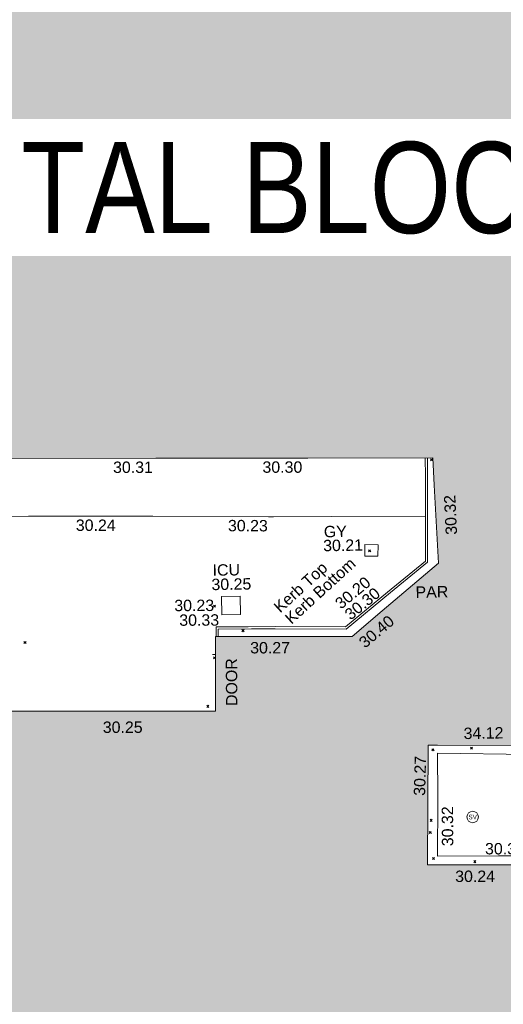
# Model space of a CAD drawing. Header units: millimetres. Extents: x -290717 to 520720, y -103372 to 287762.
# Tile 253 of 256: x 78875 to 94783, y 57264 to 89644. Entities that reach past the tile are written whole.
import ezdxf

# ---------------------------------------------------------------- set-up
doc = ezdxf.new("R2010")
doc.units = ezdxf.units.MM
doc.linetypes.add('IMPORT-UG_ELEC_STREET LIGHTING_QLB2 _2_', pattern=[2700, 1500, -300.0000000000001, 0, -250, 150, -300.0000000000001, 0, -200])
for name, color, linetype, lineweight, true_color in [('00_TOPO_LEVEL_FLOOR', 7, 'Continuous', 9, 0x666666), ('00_TOPO_SERV_STOP_VALVE', 7, 'Continuous', 9, 0x666666), ('00_UAV_BUILDING_OUTLINE', 5, 'Continuous', 9, 0x0000ff), ('00_UAV_EAVE', 7, 'Continuous', 9, 0x666666), ('00_UAV_INT_DOOR', 7, 'Continuous', 9, 0x7f4f3f), ('00_UAV_KERB_BOTTOM', 1, 'Continuous', 9, 0xff0000), ('00_UAV_KERB_TOP', 7, 'Continuous', 9, 0xa500a5), ('00_UAV_PARAPET', 7, 'Continuous', 9, 0x666666), ('00_UAV_SERV_GULLY', 7, 'Continuous', 9, 0x5252a5), ('00_UAV_SERV_IC', 5, 'Continuous', 9, 0x0000ff), ('12333-PUM-2D-U-0001-C01 - Rev2_REVIT IMPORT_dwg', 7, 'Continuous', 9, 0x767676), ('A_RHA_Line', 7, 'Continuous', 9, 0x00a600)]:
    doc.layers.add(name, color=color, linetype=linetype, lineweight=lineweight, true_color=true_color)
for name, color, linetype, lineweight in [('00_UAV_SURFACE', 7, 'Continuous', 9), ('A_RHA_Detail', 7, 'Continuous', 9), ('A_RHA_Text', 7, 'Continuous', 9), ('GEN-TEXT', 7, 'Continuous', 9)]:
    doc.layers.add(name, color=color, linetype=linetype, lineweight=lineweight)
doc.styles.add('Arial Narrow', font='ARIALN.TTF', dxfattribs={"height": 3000})
doc.styles.add('Swis721 Lt BT', font='swissl.ttf', dxfattribs={"height": 399.9999999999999})
doc.styles.add('Swis721 Lt BT_2', font='swissl.ttf', dxfattribs={"height": 375})

# ---------------------------------------------------------------- blocks, each defined once
blk = doc.blocks.new('12333-PUM-2D-U-0001-C01 - Rev2_REVIT IMPORT_dwg_MSL_Sluice_Valve_SYM-2077246-Site Location Plan Existing')
at = {"layer": '00_TOPO_SERV_STOP_VALVE', "color": 254, "true_color": 0xcccccc}
blk.add_circle((0, 0), 500.0000000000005, dxfattribs=at)
at = {"layer": '00_TOPO_SERV_STOP_VALVE', "insert": (0, 198.9876086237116), "char_height": 399.9999999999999, "width": 785.1100955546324, "attachment_point": 2, "line_spacing_factor": 1.005061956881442, "style": 'Swis721 Lt BT'}
blk.add_mtext('SV', dxfattribs=at)
blk = doc.blocks.new('12333-PUM-2D-U-0001-C01 - Rev2_REVIT IMPORT_dwg_MSL_FLlvl_SYM-V146-Site Location Plan Existing')
at = {"layer": '00_TOPO_LEVEL_FLOOR', "color": 254, "true_color": 0xcccccc}
blk.add_line((-19.31940543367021, 2.598881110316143e-11), (-38.92611017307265, 1.732587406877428e-11), dxfattribs=at)
blk = doc.blocks.new('12333-PUM-2D-U-0001-C01 - Rev2_REVIT IMPORT_dwg_MGS62954_T2_Galway_ITM_3d_Rev1-2077680-Site Location Plan Existing')
at = {"layer": '00_UAV_KERB_BOTTOM', "color": 254, "true_color": 0xcccccc, "flags": 128}
blk.add_lwpolyline([(533995476.55032, 725629034.4662548), (533995467.0985001, 725628420.4080001), (533995420.0985, 725625643.408), (533994160.3957372, 725624643.2917937), (533992751.0985, 725623524.408), (533990436.0985001, 725623572.4080001), (533989551.2418821, 725623583.2642702), (533988495.813154, 725623596.2132823), (533988494.5957178, 725623283.6368017)], dxfattribs=at)
at = {"layer": '00_UAV_KERB_TOP', "color": 254, "true_color": 0xcccccc, "flags": 128}
blk.add_lwpolyline([(533995546.5409505, 725629033.3188425), (533995537.0893838, 725628419.277049), (533995489.5287483, 725625609.1518428), (533994255.759015, 725624629.6246548), (533992774.8676551, 725623453.9001168), (533990434.9435522, 725623502.4169018), (533989666.4209373, 725623511.8458745), (533988565.5376934, 725623525.3525667), (533988564.591605, 725623282.4444767)], dxfattribs=at)
at = {"layer": '00_UAV_SERV_GULLY', "color": 254, "true_color": 0xcccccc, "flags": 128}
blk.add_lwpolyline([(533993873.0985, 725626208.4079999), (533993438.0985, 725626221.408), (533993426.7829912, 725625842.7736654), (533993861.7829911, 725625829.7736654)], close=True, dxfattribs=at)
at = {"layer": '00_UAV_SERV_IC', "color": 254, "true_color": 0xcccccc, "flags": 128}
blk.add_lwpolyline([(533988697.0985, 725624596.408), (533989308.0985001, 725624597.408), (533989309.0955908, 725623988.18554), (533988698.0955907, 725623987.1855403)], close=True, dxfattribs=at)
at = {"layer": '00_UAV_SURFACE', "color": 254, "true_color": 0xcccccc, "flags": 128}
blk.add_lwpolyline([(533995444.6558501, 725627094.3816426), (533992358.0985, 725627157.4080001), (533990445.6472287, 725627187.8522314), (533990285.0985, 725627190.408), (533986480.0985, 725627272.4080001), (533985446.7575678, 725627291.3614287), (533982391.0985, 725627347.408), (533980447.4008204, 725627365.6496675), (533978342.0985001, 725627385.4080001), (533975448.0279098, 725627440.4711232), (533970448.9509636, 725627535.5844872), (533968467.8385001, 725627573.2775), (533965449.9536631, 725627633.074599), (533963622.8385, 725627669.2775002), (533960451.5218602, 725627753.7495718), (533957800.5730925, 725627824.3609802)], dxfattribs=at)
blk.add_lwpolyline([(533995712.4125002, 725619313.8654999), (533998717.4125002, 725619224.8655001), (534000579.4125001, 725619151.8655), (534000577.3192558, 725619021.6499106), (534000526.4125001, 725615854.8655), (533998693.9285159, 725615888.055736), (533997655.4125, 725615906.8655), (533995645.4125001, 725615929.8655), (533995692.4125, 725617748.8655001), (533995694.0932326, 725617880.3828306)], close=True, dxfattribs=at)
for name, p, xscale, yscale, zscale in [('12333-PUM-2D-U-0001-C01 - Rev2_REVIT IMPORT_dwg_MSL_FLlvl_SYM-V146-Site Location Plan Existing', (533988555.8385, 725622693.2775), 4.94, 4.94, 4.94), ('12333-PUM-2D-U-0001-C01 - Rev2_REVIT IMPORT_dwg_MSL_Sluice_Valve_SYM-2077246-Site Location Plan Existing', (533996828.4125001, 725617200.8655), 0.375, 0.375, 0.375)]:
    blk.add_blockref(name, p, dxfattribs=dict(xscale=xscale, yscale=yscale, zscale=zscale))
at = {"layer": '00_UAV_BUILDING_OUTLINE', "color": 251, "true_color": 0x666666, "char_height": 375, "width": 1495.902363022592, "attachment_point": 1, "line_spacing_factor": 1.005061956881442, "style": 'Swis721 Lt BT_2'}
for s, insert, rotation in [('30.31', (533985204.0241011, 725629093.9627119), 359.0607887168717), ('30.30', (533990117.8197137, 725629013.4069403), 359.0607887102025), ('30.32', (533996103.7983183, 725626486.5132055), 91.7195346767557), ('30.40', (533993144.6647107, 725623082.4955122), 39.291041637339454), ('30.27', (533989610.2865138, 725623081.2473016), 359.02410561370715), ('30.25', (533984717.4031945, 725620552.3953981), 359.0241056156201), ('30.27', (533994900.1326258, 725617936.2509142), 87.47744981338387), ('30.24', (533996221.6889251, 725615447.8083528), 359.0241056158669)]:
    blk.add_mtext(s, dxfattribs=dict(at, insert=insert, rotation=rotation))
at = {"layer": '00_UAV_EAVE', "insert": (533996576.733161, 725620141.320006), "char_height": 375, "width": 1495.902363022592, "attachment_point": 1, "line_spacing_factor": 1.005061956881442, "style": 'Swis721 Lt BT_2'}
blk.add_mtext('34.12', dxfattribs=at)
at = {"layer": '00_UAV_INT_DOOR', "color": 251, "true_color": 0x666666, "insert": (533988778.8384928, 725620990.2607617), "char_height": 375, "width": 1790.333939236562, "attachment_point": 1, "rotation": 89.33325156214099, "line_spacing_factor": 1.005061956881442, "style": 'Swis721 Lt BT_2'}
blk.add_mtext('DOOR', dxfattribs=at)
at = {"layer": '00_UAV_KERB_BOTTOM', "color": 251, "true_color": 0x666666, "char_height": 375, "attachment_point": 1, "line_spacing_factor": 1.005061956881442, "style": 'Swis721 Lt BT_2'}
for s, insert, width, rotation in [('Kerb Bottom', (533990728.9310344, 725623901.3132697), 3414.456504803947, 41.47757006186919), ('30.20', (533992382.6458403, 725624383.0811025), 1495.902363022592, 38.44712611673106), ('30.23', (533987137.8450267, 725624512.9047035), 1495.902363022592, 359.297075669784)]:
    blk.add_mtext(s, dxfattribs=dict(at, insert=insert, width=width, rotation=rotation))
at = {"layer": '00_UAV_KERB_TOP', "color": 251, "true_color": 0x666666, "char_height": 375, "attachment_point": 1, "line_spacing_factor": 1.005061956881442, "style": 'Swis721 Lt BT_2'}
for s, insert, width, rotation in [('Kerb Top', (533990366.6241976, 725624280.2686864), 2493.170605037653, 41.47757006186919), ('30.30', (533992691.2092111, 725624017.0861146), 1495.902363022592, 38.44712611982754), ('30.33', (533987293.252492, 725624028.6636786), 1495.902363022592, 359.2970756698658)]:
    blk.add_mtext(s, dxfattribs=dict(at, insert=insert, width=width, rotation=rotation))
at = {"layer": '00_UAV_PARAPET', "insert": (533995077.5333008, 725624812.4077268), "char_height": 375, "width": 1168.228512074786, "attachment_point": 1, "line_spacing_factor": 1.005061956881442, "style": 'Swis721 Lt BT_2'}
blk.add_mtext('PAR', dxfattribs=at)
at = {"layer": '00_UAV_SERV_GULLY', "color": 251, "true_color": 0x666666, "char_height": 375, "attachment_point": 1, "line_spacing_factor": 1.005061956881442, "style": 'Swis721 Lt BT_2'}
for s, insert, width in [('GY', (533992095.7393306, 725626854.0972309), 821.5590755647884), ('30.21', (533992065.758233, 725626397.2610288), 1495.902363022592)]:
    blk.add_mtext(s, dxfattribs=dict(at, insert=insert, width=width))
at = {"layer": '00_UAV_SERV_IC', "color": 251, "true_color": 0x666666, "char_height": 375, "attachment_point": 1, "line_spacing_factor": 1.005061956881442, "style": 'Swis721 Lt BT_2'}
for s, insert, width in [('ICU', (533988414.9416755, 725625653.426683), 1021.012723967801), ('30.25', (533988370.113525, 725625183.0476822), 1495.902363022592)]:
    blk.add_mtext(s, dxfattribs=dict(at, insert=insert, width=width))
at = {"layer": '00_UAV_SURFACE', "color": 251, "true_color": 0x666666, "char_height": 375, "width": 1495.902363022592, "attachment_point": 1, "line_spacing_factor": 1.005061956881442, "style": 'Swis721 Lt BT_2'}
for s, insert, rotation in [('30.24', (533983946.794603, 725627209.9606444), 358.9492047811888), ('30.23', (533988950.3367756, 725627109.8069346), 358.81722562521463), ('30.32', (533995798.0205983, 725616256.5448997), 89.26782540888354), ('30.31', (533997219.2283494, 725616338.323467), 358.9623633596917)]:
    blk.add_mtext(s, dxfattribs=dict(at, insert=insert, rotation=rotation))
blk = doc.blocks.new('12333-PUM-2D-U-0001-C01 - Rev2_REVIT IMPORT_dwg-1620468-Site Location Plan Existing')
at = {"layer": 'GEN-TEXT', "color": 253, "true_color": 0xaaaaaa}
for p, q in [((354566.9948138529, 13077.28848222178), (354637.7054919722, 13147.99916034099)), ((354637.7054919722, 13077.28848222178), (354566.9948138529, 13147.99916034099)), ((352474.9948137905, 10121.2884823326), (352545.7054919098, 10191.99916045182)), ((352545.7054919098, 10121.2884823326), (352474.9948137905, 10191.99916045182)), ((347341.9948138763, 8389.288482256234), (347412.7054919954, 8459.999160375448)), ((347412.7054919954, 8389.288482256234), (347341.9948138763, 8459.999160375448)), ((348265.9948138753, 7567.288482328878), (348336.7054919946, 7637.999160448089)), ((348336.7054919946, 7567.288482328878), (348265.9948138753, 7637.999160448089)), ((341088.9948138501, 7304.288482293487), (341159.7054919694, 7374.9991604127)), ((341159.7054919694, 7304.288482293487), (341088.9948138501, 7374.9991604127)), ((347378.41133314, 6701.58264104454), (347317.994813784, 6761.999160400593)), ((347317.994813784, 6691.28848228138), (347379.2799240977, 6752.573592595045)), ((347066.994813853, 5099.288482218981), (347137.7054919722, 5169.999160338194)), ((347137.7054919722, 5099.288482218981), (347066.994813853, 5169.999160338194)), ((354443.9948138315, 3539.288482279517), (354514.7054919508, 3609.99916039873)), ((354514.7054919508, 3539.288482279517), (354443.9948138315, 3609.99916039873)), ((355714.9948137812, 3574.288482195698), (355785.7054919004, 3644.99916031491)), ((355785.7054919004, 3574.288482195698), (355714.9948137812, 3644.99916031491)), ((354344.9948137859, 1225.288482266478), (354415.7054919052, 1295.999160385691)), ((354415.7054919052, 1225.288482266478), (354344.9948137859, 1295.999160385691)), ((354308.9948138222, 826.2884822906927), (354379.7054919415, 896.999160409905)), ((354379.7054919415, 826.2884822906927), (354308.9948138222, 896.999160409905)), ((354399.9948138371, -29.71151773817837), (354470.7054919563, 40.99916038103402)), ((354470.7054919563, -29.71151773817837), (354399.9948138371, 40.99916038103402)), ((355759.9948138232, -159.711517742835), (355830.7054919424, -89.00083962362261)), ((355830.7054919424, -159.711517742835), (355759.9948138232, -89.00083962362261))]:
    blk.add_line(p, q, dxfattribs=at)
blk.add_blockref('12333-PUM-2D-U-0001-C01 - Rev2_REVIT IMPORT_dwg_MGS62954_T2_Galway_ITM_3d_Rev1-2077680-Site Location Plan Existing', (-533641079.6498471, -725615854.3561786))

msp = doc.modelspace()

# ---------------------------------------------------------------- hatches: boundary and pattern name
at = {"layer": 'A_RHA_Detail', "true_color": 0xc0c0c0}
h = msp.add_hatch(color=9, dxfattribs=at)
h.paths.add_polyline_path([(-80880.60083898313, -68502.79057078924), (-80400.86592458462, -68483.4150911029), (-80400.86592458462, -62984.64684182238), (-24474.85765180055, -63009.32043784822), (-24456.14471274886, -50840.30023854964), (-36622.55041054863, -50831.65104346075), (-36622.5504104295, -44228.57792609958), (-50959.05265825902, -44213.68205212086), (-50959.05265825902, -42573.78171509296), (-54563.93258049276, -42571.21897729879), (-54565.69773355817, -45054.17447471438), (-92408.82109324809, -45027.27149617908), (-92411.78875845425, -49201.74309219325), (-100061.9988811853, -49201.74309219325), (-100052.221444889, -64852.82557835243), (-86120.90825231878, -64852.82557835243), (-86092.16626519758, -62957.90041523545), (-84861.10047611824, -62957.90041520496), (-84854.79054275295, -68240.10973718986), (-80870.60226895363, -68240.10973718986)])
h.paths.add_polyline_path([(-137238.9269955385, -68461.93840922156), (-132719.7426408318, -68433.06336920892), (-132847.0731201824, -62850.0428228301), (-130454.6837966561, -62916.63108081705), (-130498.2830220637, -61355.8539363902), (-117581.136331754, -61423.42893434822), (-117492.3908565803, -49183.91309186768), (-125136.5200282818, -49178.47881939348), (-125133.5727033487, -45032.61887132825), (-163007.1824077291, -45005.69421944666), (-163007.1824077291, -44090.29634113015), (-163123.8521375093, -44090.21339942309), (-163122.6389897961, -42383.751842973), (-166563.8543420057, -42383.75184295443), (-166565.0349082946, -44044.3982420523), (-193158.4656786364, -44025.49275802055), (-193195.152889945, -62863.6565097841), (-137269.7106414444, -62916.63108078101), (-137254.3708868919, -65679.90523788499)])
h.paths.add_polyline_path([(120310.9497607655, -32334.2823016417), (120312.4652266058, -31610.73011961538), (133451.2244789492, -31638.24899384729), (133469.2230092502, -19717.98315777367), (121295.7536929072, -19692.48606427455), (121319.8434528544, -8190.941560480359), (112277.0825929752, -8172.001674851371), (112263.1769726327, -14811.12345451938), (78285.85310969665, -14739.95861435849), (78292.82277619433, -8167.077575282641), (76545.55099677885, -8163.40371230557), (69355.76844230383, -8152.931592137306), (69353.66597202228, -9156.746357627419), (68372.60878942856, -9154.691552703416), (68372.60878942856, -13705.52853212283), (69333.72334743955, -13707.54156767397), (69325.07112544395, -16249.53369225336), (66623.4489111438, -16249.53369225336), (66619.79243932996, -17995.29925522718), (65989.07757491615, -17995.29925522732), (65985.44262769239, -19730.78799479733), (57152.23993372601, -19712.28702423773), (57127.42535098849, -31559.89461998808), (70277.87165423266, -31587.43801817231), (70277.87165428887, -32271.74147154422), (78263.96947906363, -32285.12944888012), (78266.62669288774, -31019.79372153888), (112335.8856506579, -31091.15111856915), (112335.8856506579, -32317.57330550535), (119781.4233959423, -32333.17321910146)])
h.paths.add_polyline_path([(7503.71740934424, -1791.43926322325), (15482.43097389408, -674.0213230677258), (15484.0826184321, 148.1327206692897), (56188.28042539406, 205.5276654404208), (56155.8432600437, 14338.31663138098), (18016.62665932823, 14236.4814953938), (17967.9025208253, 34313.18372075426), (21727.10644861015, 34324.06926249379), (21708.9097307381, 40608.10218319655), (18009.66447156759, 40608.10218325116), (17995.54603703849, 45483.75063445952), (9770.084212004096, 45420.63294734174), (3966.216019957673, 45443.14492469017), (3984.771235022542, 14176.56786831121), (1023.062455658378, 14176.56786840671), (-276.5134647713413, 14190.52623465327), (-231.6790044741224, 5976.811441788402), (-226.4491536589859, 193.7444677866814), (1220.250839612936, 179.5999159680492), (7477.609307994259, 143.2867556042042), (7488.638446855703, -674.0213230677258)])
h.paths.add_polyline_path([(77755.59663317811, 53.47451145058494), (77729.51881611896, 1699.844979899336), (94464.47132486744, 1659.976083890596), (94606.37913471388, 17991.39023626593), (88810.41901146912, 18015.03260816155), (88799.89418497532, 14436.74271609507), (69413.88950349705, 14457.87738898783), (69377.35724448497, 99.62816357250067), (70760.85642036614, 92.0068082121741)])
h.paths.add_polyline_path([(61252.12079698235, 46453.95617369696), (105774.7348988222, 46472.68783510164), (105768.2642197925, 61852.61234310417), (92285.13876306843, 61852.61234310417), (92308.59670397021, 65784.30757142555), (96107.46680002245, 65767.6044524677), (96059.6808111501, 75209.20847378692), (101084.8427276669, 75071.88872768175), (104988.0046543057, 74765.36560410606), (108403.6894220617, 74363.84089439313), (112009.2703903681, 73787.25420864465), (115645.3524814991, 73049.69667210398), (116890.8108050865, 72761.69136255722), (120208.9929832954, 71893.18353872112), (120865.241739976, 71703.68487155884), (124135.6329505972, 70669.67317909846), (127435.6253142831, 69480.50055823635), (127820.4368655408, 69394.93141813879), (128274.3081769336, 69331.69585757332), (128731.879114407, 69306.66104520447), (129189.9401456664, 69320.00258265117), (129645.2782985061, 69371.62688830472), (130094.6997111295, 69461.17185607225), (130535.0520071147, 69588.00939078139), (130963.2464342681, 69751.2498188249), (131376.279516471, 69949.74812593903), (131771.254123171, 70182.11198906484), (132162.5575600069, 70460.54046602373), (132496.0921582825, 70741.69081117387), (132820.8713676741, 71064.98072578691), (133117.4593294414, 71414.31364276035), (133383.77568926, 71787.23923958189), (133616.5473239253, 72178.53728446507), (133817.1647262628, 72590.54524901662), (133982.6025969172, 73017.89547517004), (134111.7005086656, 73457.59040804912), (134203.5529320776, 73906.545904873), (134257.5155882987, 74361.61286220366), (134272.5462649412, 74819.59931534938), (134250.5259874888, 75277.29281749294), (134189.6227572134, 75731.48297750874), (134090.9274700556, 76178.98397761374), (133955.1324028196, 76616.65691996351), (133783.1900598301, 77041.4318434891), (133576.3064937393, 77450.3292564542), (133335.9328436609, 77840.48103831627), (133063.7551572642, 78209.15055536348), (132761.6825665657, 78553.75185442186), (132431.8338935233, 78871.86780505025), (132076.5227904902, 79161.26705200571), (131698.2415079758, 79419.91966864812), (131299.6434187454, 79646.01139199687), (131093.5942456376, 79746.34209763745), (132146.0467355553, 83110.22226149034), (122787.763295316, 86282.54285521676), (121604.3555410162, 82800.35918872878), (117095.9864226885, 83870.84033788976), (116841.9598400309, 83526.35449576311), (116120.5435466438, 91221.9361197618), (110237.7341284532, 91274.27491024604), (110194.3680786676, 90435.39030217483), (104988.0046543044, 90486.49901569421), (104973.2761846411, 94309.82427956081), (103746.1314668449, 94309.82427962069), (103839.9937121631, 122852.1474272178), (96365.09202303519, 122931.9599471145), (96350.3400238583, 123952.416858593), (104555.5505249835, 123902.1925258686), (104607.3234457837, 120248.5396157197), (125502.5015002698, 120134.193340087), (125662.0200253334, 137657.3796883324), (114479.5865733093, 137699.2256881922), (114382.3062641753, 129149.9458158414), (104644.1590035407, 129187.997507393), (104577.9931702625, 126217.3903165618), (101184.4926405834, 126159.1566967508), (101264.6166812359, 135959.2655565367), (89967.23177303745, 135988.8856164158), (89927.63362986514, 125823.6463181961), (93630.53562299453, 125840.7948842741), (93580.6568888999, 122931.9599471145), (88697.38835373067, 122904.7310127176), (88679.38989541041, 95739.0914377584), (86378.25848993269, 95739.0914377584), (86378.18187189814, 96178.10083375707), (83279.5074328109, 96200.92083330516), (83273.62493422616, 95735.74732136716), (70169.67509616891, 95733.22421950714), (70166.2684274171, 96272.07409350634), (66674.99731291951, 96257.14073659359), (66654.74538556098, 95755.71092140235), (65784.77231076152, 95755.71092140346), (65887.65094981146, 117470.6305650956), (53473.34271625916, 117487.9046429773), (53434.44066306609, 98570.4634906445), (40649.41626913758, 98570.46349066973), (40610.16711556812, 94406.01479082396), (38853.82372865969, 94410.36303444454), (38848.65589191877, 89463.65332732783), (40612.46601909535, 89518.45976927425), (40665.38257359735, 86257.73741131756), (38372.19584673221, 86305.7230928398), (38369.79373532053, 76901.0507917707), (50937.95125076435, 76944.40198877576), (50922.88567283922, 74598.78180893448), (56484.90611318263, 74588.85093774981), (56484.9061131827, 75194.85181998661), (92465.40372273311, 75233.02581663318), (92645.92783659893, 71766.64845097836), (89810.5550181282, 69362.83965827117), (85313.16173971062, 69360.94750424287), (85313.16173971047, 66907.40508090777), (75210.14498260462, 66903.15451592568), (75210.14498260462, 63815.70944554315), (70819.40014306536, 63815.70999204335), (70819.21601502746, 64253.35708063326), (69456.8341568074, 64253.35708063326), (69455.71957374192, 66901.99623168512), (61303.3285675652, 66898.56680686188), (61304.56054652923, 63970.32021231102), (70500.41048205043, 63970.32021223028), (70500.40885431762, 61852.59006210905), (61245.64388480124, 61848.69637492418), (61252.12079698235, 46455.07044720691)])
h.paths.add_polyline_path([(-17153.16561239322, 48569.32684293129), (-17153.16561227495, 60770.38083690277), (-29362.88357762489, 60774.7042869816), (-29362.88357762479, 67399.20394583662), (-43507.25361058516, 67405.01911302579), (-43488.53133082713, 69093.07334179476), (-45766.41866234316, 69109.32868391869), (-45794.34620035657, 67405.01911302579), (-47272.11273197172, 67404.21245453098), (-47272.44887636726, 66454.91798912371), (-86004.56386335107, 66468.6329952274), (-86006.66970790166, 60521.58362724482), (-92662.8772251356, 60521.58362724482), (-92666.53762789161, 50184.35611936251), (-79752.016597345, 50179.78302554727), (-79752.016597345, 48591.49323813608), (-17157.71631240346, 48569.32845421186)])
h.paths.add_polyline_path([(-201056.4185879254, 48628.75479108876), (-138377.9751621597, 48634.64535782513), (-138377.9751621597, 50133.28202330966), (-125467.710581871, 50134.49533928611), (-125468.6909603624, 60566.19036866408), (-132186.8595615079, 60565.86652591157), (-132187.4203588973, 66533.01978768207), (-170643.3098734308, 66805.61809689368), (-170643.3098732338, 67738.78475851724), (-200340.0100486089, 67488.93693767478), (-200348.7175167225, 60827.7802510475), (-201057.5650552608, 60827.71357562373), (-201056.6510294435, 51102.0431337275)])
h.paths.add_polyline_path([(-240051.5126725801, 54769.1949116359), (-239444.4902595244, 54811.10754483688), (-239186.5396225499, 54841.92927608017), (-238764.8191578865, 54940.98166103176), (-238382.4735933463, 55122.46891391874), (-237990.3402229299, 55354.87497237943), (-237269.2031026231, 55936.21514997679), (-237030.2712443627, 56228.66101920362), (-236793.0039600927, 56569.31473977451), (-236554.5880579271, 57004.26389721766), (-236432.7219585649, 57267.46508911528), (-236300.0815274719, 57753.26239002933), (-236250.7285154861, 58017.17885687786), (-236235.6490610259, 58516.21786795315), (-236233.2538430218, 58987.85640057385), (-236213.702979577, 59823.48083772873), (-236363.8287856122, 59820.8603820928), (-236634.0279869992, 60698.06075831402), (-236391.9547756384, 61432.1972634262), (-236225.4740089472, 61435.10319604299), (-236201.6036570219, 62637.68779599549), (-232563.5271750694, 62639.28734435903), (-232563.5271750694, 63049.03842407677), (-232732.1945866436, 63049.15302221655), (-232860.1521278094, 63457.9589027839), (-232731.6068089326, 63914.24862701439), (-232560.8209657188, 63914.24862701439), (-232521.9864006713, 70597.99604498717), (-240628.6947850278, 70598.85496274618), (-240629.7923196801, 72350.98321581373), (-246412.6011213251, 72347.36085937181), (-246412.6011213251, 70616.45923939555), (-254449.5805725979, 70618.60952619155), (-254454.637144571, 70754.06491724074), (-254469.7140363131, 73191.6627625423), (-263883.2532625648, 73267.83063692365), (-263902.4181505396, 68260.74348557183), (-263714.8217520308, 68259.82096576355), (-263552.9672900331, 67819.6543439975), (-263719.0883117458, 67392.20684197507), (-263913.629869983, 67392.20684288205), (-263956.7001914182, 58633.76423459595), (-260181.1963171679, 58611.22607638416), (-260192.3146984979, 56354.25111578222), (-257184.684388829, 56339.46086010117), (-257213.4419958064, 57092.93866025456), (-257338.5163846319, 57093.27331227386), (-257471.0109295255, 57531.7457231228), (-257338.5163845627, 58062.22513700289), (-257203.4956297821, 58064.06881293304), (-257173.5751889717, 58598.54056827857), (-256478.2273617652, 58575.27357918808), (-256478.2273617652, 58788.51859477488), (-256013.0091299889, 58911.92701537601), (-255397.0786589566, 58780.99767608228), (-255397.0786664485, 58595.98242230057), (-243809.8853614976, 58585.92793205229), (-243805.3570672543, 58352.04527760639), (-243740.9394682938, 57884.52572396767), (-243619.083060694, 57421.84877501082), (-243424.3877541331, 56943.65915328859), (-243247.1437899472, 56608.24157716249), (-243003.0710577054, 56249.99021479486), (-242732.2093200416, 55932.75703086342), (-242371.7230179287, 55603.12658814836), (-242141.2551255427, 55424.88676771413), (-241804.9643038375, 55216.88439829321), (-241529.464082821, 55077.02869058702), (-241100.6275144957, 54917.18295005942), (-240836.2134980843, 54840.82833179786), (-240453.4486196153, 54788.6078413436), (-240203.3756532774, 54776.52967577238)])
h.paths.add_polyline_path([(40276.69022620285, 59895.3641775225), (40328.62676026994, 69196.9439153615), (36588.99968782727, 69217.82459101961), (36619.46637569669, 74674.25962431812), (32264.36460075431, 74687.02318924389), (32233.48293864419, 69156.26826309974), (11916.69390488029, 69269.70959690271), (11966.66200108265, 78218.75165977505), (29087.50901742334, 78123.15526811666), (29143.44567202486, 88141.13700481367), (15719.34879623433, 88216.09212957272), (15732.60379610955, 90589.99788900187), (4594.294101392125, 90652.19003492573), (4525.129359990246, 78265.12250452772), (10096.76365550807, 78234.01258734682), (10077.43887221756, 74773.03821913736), (4547.641142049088, 74803.91453678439), (4465.579974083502, 60107.16002351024), (19125.89094757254, 60025.30234268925), (19139.86249371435, 62527.53804648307), (31738.59196305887, 62457.19146407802), (31724.55430855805, 59943.11609818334), (38369.79364222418, 59906.01157297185)])
h.paths.add_polyline_path([(-246083.0241259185, 72334.29150213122), (-246083.0594797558, 72334.30275087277), (-246208.2905500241, 72334.29150213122)])
h.paths.add_polyline_path([(-114575.3004830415, 112178.0758696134), (-114575.3246436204, 112178.0758696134), (-114707.2752166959, 115801.5811617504)])
h.paths.add_polyline_path([(-154699.9178766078, 101760.4080976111), (-114382.0503338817, 101776.0542915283), (-114382.0503338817, 106926.936016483), (-113755.641395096, 106927.1791078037), (-113757.5507412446, 111847.2721532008), (-114431.6837526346, 111847.2721532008), (-114431.8098651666, 112178.075869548), (-114575.3004830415, 112178.0758696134), (-114578.9984943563, 121707.2390834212), (-123056.9849702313, 121707.2390834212), (-123068.8201032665, 156452.7036899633), (-119381.2340625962, 156454.1347343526), (-119381.2340625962, 160165.8603541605), (-115501.031452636, 160167.3661472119), (-115503.3750945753, 166206.5793118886), (-132411.7987151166, 166599.6604729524), (-132411.8243306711, 166665.6603411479), (-135275.0124468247, 166664.5489553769), (-135275.0124468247, 166628.1883102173), (-135911.3205077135, 166628.1944503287), (-135911.3479256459, 166352.1604668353), (-152521.1633846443, 166345.7145607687), (-152518.3680955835, 159142.6836790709), (-150699.3133726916, 159117.9265656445), (-150755.6690356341, 122560.6912032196), (-151059.2005266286, 122560.6912032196), (-151061.0981347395, 121302.4374931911), (-154138.3148337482, 121372.6012653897), (-154138.3148337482, 121865.183451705), (-154704.3888425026, 121867.2611370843), (-154688.5451973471, 119352.3937021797), (-154745.5933227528, 119352.3715636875), (-154745.5763474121, 118722.1532660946), (-160794.1544526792, 118748.744283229), (-160794.1544527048, 119410.5425977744), (-163852.1622693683, 119422.408321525), (-163855.0715294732, 118762.2003111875), (-167568.6765459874, 118778.5256058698), (-166634.6619849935, 124395.1277019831), (-166843.6206842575, 124471.2090400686), (-167568.6765459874, 124707.6250904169), (-168028.2173235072, 124841.3808643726), (-168630.5006276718, 124991.3056740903), (-169238.2056070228, 125117.4693074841), (-169850.3952285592, 125219.6772877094), (-170466.1255403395, 125297.7720169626), (-171089.1102599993, 125351.8553033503), (-171704.4065937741, 125381.1774254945), (-172325.0479971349, 125386.3595015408), (-172782.2248668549, 125374.5832363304), (-173401.7764236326, 125337.4554476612), (-174019.3926983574, 125276.0328036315), (-174634.1213722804, 125190.4100127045), (-175245.0145766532, 125080.7190996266), (-176047.1958093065, 124895.7675261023), (-176665.4852587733, 124724.7228134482), (-177045.3001228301, 124609.1129151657), (-177631.5127793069, 124405.2077276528), (-176665.4852586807, 118818.5158793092), (-177558.9402083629, 118822.4435769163), (-177662.2853368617, 125263.4341236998), (-176365.3912352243, 126542.9270807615), (-159462.2970490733, 126319.9103917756), (-157057.7396790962, 128609.0850976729), (-157060.6673204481, 136153.1661957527), (-158638.8016610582, 137740.2441626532), (-159352.3735831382, 137740.2441626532), (-161634.4140635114, 140201.1078539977), (-168727.9404946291, 140256.8191147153), (-171035.0401162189, 137942.884730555), (-174184.1459014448, 137942.884730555), (-176460.1168228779, 140292.2858551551), (-177341.68569345, 140292.285855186), (-177341.7114445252, 140358.4281613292), (-183428.5803825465, 140356.0660244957), (-185921.6385984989, 137917.4639097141), (-185921.6385985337, 131757.309115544), (-186906.8767412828, 131756.9267734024), (-187725.3914540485, 130809.9989183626), (-187724.0588902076, 127376.1828149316), (-186481.0281350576, 126304.557648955), (-186479.4846755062, 122327.2959175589), (-185176.2828158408, 121059.4673825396), (-180304.1129154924, 121059.4673825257), (-180304.1136492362, 118802.0484409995), (-193555.3706955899, 118802.0484409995), (-193555.3686998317, 133117.8341649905), (-192593.6442938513, 133118.2073819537), (-192593.6442938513, 134200.8158367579), (-192224.6284783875, 134200.9592041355), (-192225.5653014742, 136615.0101267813), (-192595.0012461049, 136615.0101267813), (-192595.4357332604, 137734.4745166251), (-193589.2709668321, 137734.4746851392), (-193589.2685988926, 147474.5705834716), (-193163.2062206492, 147492.8644728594), (-192606.8095195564, 147551.4951472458), (-192359.9383250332, 147589.5931622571), (-192199.8207947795, 147616.5827293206), (-191882.7548926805, 147682.9245600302), (-191568.5380071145, 147761.6632019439), (-191020.2573150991, 147932.4221712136), (-190950.5841382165, 147955.8263236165), (-190647.7999969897, 148070.951423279), (-190349.769078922, 148197.8750093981), (-190056.9509284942, 148336.4013817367), (-189769.7970512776, 148486.316942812), (-189375.4954991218, 148717.2624196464), (-189132.9060261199, 148873.2749095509), (-188867.5421091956, 149059.0543930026), (-188609.6764469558, 149255.1087866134), (-188354.9814056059, 149465.3525772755), (-188079.6339208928, 149713.8792482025), (-187884.9836199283, 149901.8220103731), (-187538.2510284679, 150274.4802367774), (-187446.2998447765, 150378.396083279), (-187241.3270201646, 150629.2310214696), (-187046.3599558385, 150887.9197697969), (-186861.699277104, 151154.0634500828), (-186546.1373636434, 151669.8298752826), (-186524.4196769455, 151707.063245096), (-163675.289831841, 151669.8298752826), (-163687.5843044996, 148134.0767945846), (-157303.6541541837, 148136.4921063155), (-157303.6541541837, 155759.9150161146), (-157557.4317586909, 155765.0384228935), (-157555.9168973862, 166678.0466575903), (-187009.2021991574, 166699.7464767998), (-187013.0952111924, 162054.4009359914), (-188707.1775469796, 162044.5925187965), (-188705.9961893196, 155021.5333641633), (-188737.9999316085, 154650.5326603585), (-188799.0133970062, 154283.1866125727), (-188857.2045401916, 154035.4341107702), (-188966.1106131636, 153679.3368924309), (-189102.6200311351, 153332.8820747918), (-189265.8911677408, 152998.2056672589), (-189454.9174010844, 152677.3710606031), (-189645.2484685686, 152421.322012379), (-189916.9563410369, 152104.2450531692), (-190212.7041973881, 151809.4634871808), (-190530.6686598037, 151538.7947475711), (-190868.889367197, 151293.9075915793), (-191225.2810786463, 151076.3118324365), (-191597.6465194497, 150887.3490190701), (-192092.8415776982, 150682.5621956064), (-192485.2937347, 150569.6612301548), (-192903.8930807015, 150482.2408890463), (-193187.215491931, 150440.8868273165), (-193594.1866364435, 150407.1257787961), (-193594.5953882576, 151459.989522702), (-205369.2399268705, 151455.4201248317), (-205354.452352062, 113350.0822379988), (-207187.1580384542, 113349.3709450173), (-207184.3024929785, 105991.0636522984), (-205312.8709512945, 105991.0636522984), (-205311.2365670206, 101769.6553082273), (-175488.645120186, 101781.2285901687), (-175488.645120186, 110889.6985621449), (-154703.462766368, 110897.5679794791), (-154700.5193329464, 103310.2697088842)])
h.paths.add_polyline_path([(193735.9435692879, 113047.8274775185), (208865.0938716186, 114991.026643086), (208976.1154122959, 114126.6471161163), (216447.8967330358, 115086.3281915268), (216038.7305308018, 118271.970241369), (232648.5073383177, 120405.3421627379), (233425.9936153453, 114352.0734369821), (240632.2017567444, 115277.6440986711), (239854.8412683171, 121329.9334728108), (256406.8682407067, 123455.8879629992), (257091.7572256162, 118089.1198988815), (264572.287122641, 119040.8180953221), (261877.8350554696, 138524.7609215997), (259178.7147038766, 138221.6086023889), (259197.3483654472, 137439.0084132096), (254686.1480587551, 136897.0007613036), (255412.6810205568, 131314.8303174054), (240852.7447965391, 129522.4514055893), (239771.0426540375, 137918.8519126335), (240649.582243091, 138010.1984551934), (240062.3063116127, 142776.6750342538), (239165.7694641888, 142685.0143484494), (237630.9646614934, 151018.3171733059), (266172.8791088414, 154560.7889781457), (271297.187694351, 142612.4006970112), (276531.7397502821, 144861.0987145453), (274941.5029779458, 148527.903728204), (302074.530765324, 160134.9084326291), (300215.9323773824, 164320.1841173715), (301528.161327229, 164907.0997990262), (300405.1237791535, 167477.8916353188), (299016.6944531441, 166945.7181825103), (295626.7488506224, 174518.7544287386), (294333.0289184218, 177537.1551681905), (287288.847594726, 174518.7544287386), (289427.6893504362, 169661.0163464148), (272956.7816584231, 162557.1203578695), (271943.2187786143, 164897.4305293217), (267016.3118217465, 162764.0369715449), (268502.3094164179, 159357.043014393), (265200.4029571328, 157946.4096681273), (226856.4166955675, 153146.7821791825), (227510.3041274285, 148852.0205335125), (228280.9873164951, 141179.0007484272), (227302.3544112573, 141050.2812999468), (227895.3788231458, 136433.1758633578), (228748.5501749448, 136523.8855003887), (229602.307730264, 128023.7667641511), (217691.2359889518, 126493.8999679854), (217642.3600127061, 126874.4332670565), (215138.5007311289, 126552.8357430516), (215194.9980427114, 126112.9650749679), (215015.6132225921, 126089.9247571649), (214840.967257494, 127449.6644606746), (192258.7012018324, 124549.1816390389), (193486.3576426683, 114991.026643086)])
h.paths.add_polyline_path([(-78076.24179098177, 117605.518872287), (-78076.23951907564, 117610.0871212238), (-78070.31812256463, 129485.733079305), (-74723.15926546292, 129478.3852560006), (-74723.15926546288, 125435.7860625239), (-48015.64546089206, 125380.0246061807), (-47996.55031653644, 135872.5822179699), (-61198.159180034, 135901.5630078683), (-74714.72264147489, 135923.5088764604), (-74723.62876031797, 131865.2975510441), (-78070.31812256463, 131872.6421692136), (-78062.97909490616, 149549.768943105), (-58292.26570494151, 149541.5607197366), (-58292.26570494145, 148946.2407608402), (-37707.70924049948, 148937.6946534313), (-37707.70924049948, 159740.0690313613), (-44148.26955758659, 159742.7429641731), (-44148.26955758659, 162961.3319175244), (-49829.95437586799, 162961.3319175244), (-49830.92144141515, 160632.0129326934), (-78494.0902662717, 160643.9130440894), (-78494.0902662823, 161615.1537737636), (-78739.22585210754, 161615.2555472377), (-78691.79195364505, 168187.9195488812), (-90844.5764503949, 168126.8149080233), (-90962.52567696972, 152686.7636278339), (-89064.97866810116, 152685.97582136), (-89079.54115383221, 117610.0871212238), (-78374.80210165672, 117605.6428258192)])
h.paths.add_polyline_path([(69254.82576126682, 129235.9722870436), (69259.97086178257, 136167.7892474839), (86068.0992678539, 136131.0235193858), (86008.66431381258, 164703.3084147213), (58789.63167882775, 164723.5115811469), (58789.63167882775, 170119.2062865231), (54460.16324890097, 170122.4198087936), (54457.21717773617, 166153.2792453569), (47042.21516498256, 166158.7829869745), (47041.10931533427, 164668.9097040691), (39173.27935198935, 164674.7495545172), (39172.83712618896, 164078.9539098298), (17014.87910992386, 164095.400525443), (17002.38841206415, 147267.1142245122), (12659.63471563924, 147267.1142245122), (12653.6008753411, 139137.9291796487), (17031.41608901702, 139134.6797717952), (17024.58791744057, 129935.3194463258), (39191.34773726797, 129918.8662983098), (39191.34773726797, 129258.2867272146), (69014.0340609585, 129236.1510132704)])
h.paths.add_polyline_path([(39265.62356917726, 139467.8223435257), (33050.91021530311, 139484.1586867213), (33087.56357182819, 153427.9220784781), (39277.60130890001, 153411.6505991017), (39277.60130890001, 152830.3127277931), (43058.29603858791, 152820.3745823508), (43024.83899408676, 140092.5601633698), (39267.2657899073, 140092.5601633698)])
h.paths.add_polyline_path([(1979.548949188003, 189123.2414339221), (18699.10403225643, 189180.0465563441), (18678.46874727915, 195253.6675675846), (24349.02704558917, 195272.9334349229), (24334.96888369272, 199550.7690689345), (28829.78348971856, 199566.0403168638), (28798.35772162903, 208815.6446465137), (24334.94961552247, 208806.1514042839), (24333.90624838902, 209113.2475694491), (16811.59093053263, 209087.6902915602), (16806.58456496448, 208843.590909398), (6772.293057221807, 208809.4991440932), (6797.166076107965, 201488.5780549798), (-8471.058649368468, 201436.7038403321), (-8471.058649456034, 200429.0172029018), (-11856.09020773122, 200417.5164702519), (-11823.72827012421, 190892.3684139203), (-7614.729360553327, 190904.9356358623), (-7614.729360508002, 190170.8290169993), (-4608.619189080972, 190169.2993656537), (-4608.238782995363, 190916.8832264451), (1973.379031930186, 190939.2444093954), (1977.122761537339, 189837.3456606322)])
h.paths.add_polyline_path([(-20506.2213294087, 190640.028646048), (-20122.28942212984, 206347.1214480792), (-41550.34215554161, 207015.255795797), (-41462.26177905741, 210449.6195896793), (-31391.41053375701, 210152.0276719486), (-31078.64493158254, 223862.574366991), (-44305.08575746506, 224230.797228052), (-44490.79956595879, 211865.5542346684), (-47510.12209651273, 211942.9901386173), (-47722.57925074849, 203659.0205615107), (-47076.06680551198, 203635.3001466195), (-47175.4684425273, 199531.9403872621), (-46801.21126120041, 199520.4703265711), (-46873.68175963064, 195478.589946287), (-44600.40472249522, 195425.25597799), (-44685.88459510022, 192243.2795180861), (-38073.99929110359, 192135.6564361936), (-38104.39995468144, 191126.9722513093), (-21537.79264469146, 190668.5723413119)])
h.paths.add_polyline_path([(16801.02360974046, 195961.5001375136), (9656.615133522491, 196015.1086064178), (9643.83815057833, 199513.9922857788), (11631.77992465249, 199485.8321209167), (11631.79209405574, 203322.2460457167), (16806.58456511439, 203391.4855727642), (16801.04077099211, 195984.4293109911)])
h.paths.add_polyline_path([(122084.9263243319, 200536.2570557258), (122088.180516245, 206386.1947929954), (125211.1061637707, 206386.1947929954), (125211.1162733, 206645.8932838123), (126202.709897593, 206645.8932838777), (126203.0204768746, 207041.0477229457), (130401.4034740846, 206979.0758390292), (130444.269112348, 209883.2802976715), (126202.8383602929, 209945.883203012), (126203.0204768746, 214624.1281189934), (127364.7919503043, 214624.1281189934), (127365.2106673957, 225380.2058570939), (126159.8599207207, 225380.2527798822), (126207.4133336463, 241475.3410923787), (119482.541129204, 241495.8747302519), (119479.204156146, 246182.0096278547), (109943.9121324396, 246175.219673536), (109953.2702600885, 233033.3814297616), (115000.5285021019, 233033.3814296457), (114999.5792924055, 208653.4991933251), (112026.3032629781, 208653.4991933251), (112024.3519988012, 200538.6764491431), (122024.6079402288, 200536.271559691)])
h.paths.add_polyline_path([(30087.05071628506, 200986.75440713), (38030.67179073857, 201028.6865661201), (38030.67179073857, 202922.9731661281), (38109.89531489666, 202923.3913649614), (38067.25569093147, 208827.6066631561), (38013.35839375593, 208827.667223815), (38012.38630312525, 209012.5383931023), (30044.90685988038, 208970.4802974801), (30060.65944993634, 205986.3119354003)])
h.paths.add_polyline_path([(195986.2599411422, 205661.5722736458), (202896.8751332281, 206052.0074670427), (202676.886254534, 209945.7611691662), (195766.2710618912, 209555.325975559)])
h.paths.add_polyline_path([(-91652.40581580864, 206392.6172135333), (-79454.24421187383, 206432.5105635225), (-79629.29258199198, 238245.6998510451), (-68904.21147484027, 238215.095164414), (-68918.56040493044, 246314.0782553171), (-68756.515268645, 246312.9061543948), (-68755.20581930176, 246638.9786699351), (-79620.07671794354, 246651.3624133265), (-79606.5628449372, 247343.5411849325), (-82154.50636787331, 247318.0695596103), (-82154.50636787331, 247488.1275895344), (-91640.64698348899, 247472.5371040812), (-91638.72040628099, 246846.4753752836), (-131470.3702759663, 246641.42150215), (-131470.3702759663, 250159.5419305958), (-142857.1087886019, 250176.7939677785), (-142864.0554935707, 246220.0701029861), (-165118.8027587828, 246272.3986783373), (-165040.0492656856, 253907.936045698), (-178677.4727934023, 253929.5079730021), (-178699.5521575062, 238176.7234097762), (-138599.3373496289, 238209.4781454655), (-138548.4479938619, 206627.5237025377), (-126646.6702863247, 206572.2299428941), (-126666.6805510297, 234825.8818836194), (-124962.7180531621, 234825.9534805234), (-124969.0241559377, 234688.4891474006), (-91595.61129713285, 234664.3133306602), (-91650.87307429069, 207155.5994723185)])
h.paths.add_polyline_path([(142123.7078306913, 209113.5383730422), (152768.4446292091, 209127.3137315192), (152745.2992288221, 227012.6338093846), (142100.5623961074, 226998.8584508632), (142121.8067345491, 210582.5602414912)])
h.paths.add_polyline_path([(168998.8561285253, 209274.9592350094), (169026.8416078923, 226860.3446541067), (161686.6780313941, 226876.6646907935), (161647.6783165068, 209291.3037608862), (168846.6177107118, 209275.2977201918)])
h.paths.add_polyline_path([(49761.46820716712, 218476.567809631), (49794.00484362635, 223316.1680811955), (41274.07755979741, 223363.4010619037), (41273.58999769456, 223290.879563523), (32187.30576793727, 223351.9666549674), (32202.10532416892, 225553.2987455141), (20081.8372469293, 225634.7833114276), (20035.26675877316, 218707.7438838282), (31566.33951793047, 218630.2204926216), (31566.12891728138, 218598.8950898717), (49547.01686615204, 218478.0095661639)])
h.paths.add_polyline_path([(162361.9830851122, 234154.0520866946), (162366.6425722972, 241589.9129272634), (135261.1026964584, 241630.986197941), (135249.0888707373, 234197.8735112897), (160249.0277027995, 234157.467167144)])
h.paths.add_polyline_path([(176458.8604388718, 246709.572470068), (176516.248447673, 252173.1529805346), (168884.2833866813, 252253.3171281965), (168934.8652923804, 257068.9279575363), (164355.0504715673, 257117.0331241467), (164296.1746742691, 251511.8088120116), (164416.8965511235, 251510.5407811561), (164367.8024342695, 246836.5737543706), (172300.1975056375, 246753.2539686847)])

# ---------------------------------------------------------------- linework, layer by layer
at = {"layer": 'A_RHA_Line', "color": 7}
for p, q in [((78358.3914945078, 75218.05879091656), (83358.38427135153, 75223.36360102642)), ((83358.38427135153, 75223.36360102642), (88358.37704816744, 75228.66841101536)), ((88358.37704816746, 75228.66841101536), (92465.40371539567, 75233.0258166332)), ((92465.40371539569, 75233.0258166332), (92511.82457796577, 74341.66445179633)), ((92511.82457796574, 74341.66445179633), (92645.92783670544, 71766.64845104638)), ((92645.92783670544, 71766.64845104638), (90799.76307981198, 70201.4830686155)), ((90799.76307981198, 70201.4830686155), (89810.5552137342, 69362.83965827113)), ((86109.63113568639, 69361.28259678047), (85313.16173973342, 69360.94750424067)), ((85313.16173973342, 69360.94750424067), (85314.1939997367, 66907.40551519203)), ((89810.55521373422, 69362.83965827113), (86109.63113568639, 69361.28259678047)), ((83564.69065626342, 66906.66946010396), (78564.71616628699, 66904.5658591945)), ((85314.1939997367, 66907.40551519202), (83564.69065626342, 66906.66946010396)), ((92285.10491807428, 61846.93967606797), (92308.59670405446, 65784.3075714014)), ((92308.59670405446, 65784.30757140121), (92623.11687064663, 65782.92466844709)), ((92623.11687064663, 65782.92466844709), (96107.46680005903, 65767.6044522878)), ((93033.02249827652, 61847.25434171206), (92285.10491807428, 61846.93967606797)), ((98033.01626527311, 61849.35795129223), (93033.02249827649, 61847.25434171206))]:
    msp.add_line(p, q, dxfattribs=at)

# ---------------------------------------------------------------- block references
at = {"layer": '12333-PUM-2D-U-0001-C01 - Rev2_REVIT IMPORT_dwg', "color": 254, "linetype": 'IMPORT-UG_ELEC_STREET LIGHTING_QLB2 _2_', "true_color": 0xffd4d4, "rotation": 0.9999999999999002}
msp.add_blockref('12333-PUM-2D-U-0001-C01 - Rev2_REVIT IMPORT_dwg-1620468-Site Location Plan Existing', (-261895.0770586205, 55869.5817132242), dxfattribs=at)

# ---------------------------------------------------------------- next in the draw order: texts
at = {"layer": 'A_RHA_Text', "lineweight": 35, "insert": (58690.91129374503, 85625.79224015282), "char_height": 3000, "width": 48101.25000000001, "attachment_point": 1, "style": 'Arial Narrow', "bg_fill": 3, "box_fill_scale": 1.25, "bg_fill_color": 256, "bg_fill_true_color": 13158600, "bg_fill_transparency": 0}
msp.add_mtext('MAIN HOSPITAL BLOCK', dxfattribs=at)

doc.saveas('drawing.dxf')
